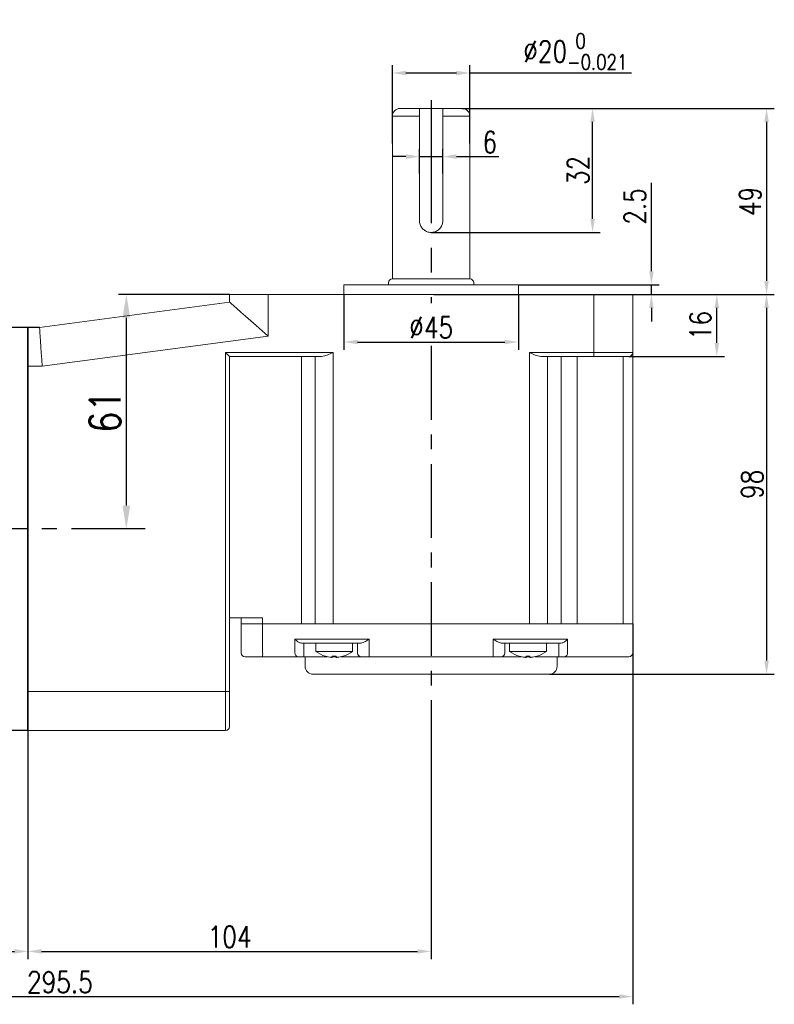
# Model space of a CAD drawing. Header units: inches. Extents: x 331 to 12887, y -474 to 4488.
# Tile 97 of 122: x 8341 to 8536, y 3938 to 4192. Entities that reach past the tile are written whole.
import ezdxf

# ---------------------------------------------------------------- set-up
doc = ezdxf.new("R2010")
doc.units = ezdxf.units.IN
doc.header["$LTSCALE"] = 10
doc.header["$MEASUREMENT"] = 0
doc.linetypes.add('CENTER', pattern=[10.16, 6.35, -1.27, 1.27, -1.27])
for name, color, linetype in [('1轮廓实线层', 7, 'Continuous'), ('3中心线层', 1, 'CENTER'), ('7标注层', 4, 'Continuous')]:
    doc.layers.add(name, color=color, linetype=linetype)
doc.styles.add('PC_TEXTSTYLE', font='isocp.shx', dxfattribs={"width": 0.8, "bigfont": 'HZFS.SHX'})
doc.styles.add('TH_GBDIM', font='romans.shx', dxfattribs={"width": 0.8, "bigfont": 'gbcbig.shx'})
doc.dimstyles.new('TH_GBDIM', dxfattribs={"dimtxt": 3.5, "dimasz": 2.5, "dimexe": 2, "dimexo": 0, "dimgap": 1, "dimtad": 1, "dimdec": 4, "dimdsep": 46, "dimtxsty": 'TH_GBDIM', "dimcen": 0.09, "dimclrd": 4, "dimclre": 4, "dimclrt": 3, "dimadec": 0, "dimazin": 0, "dimtfac": 1, "dimtdec": 4, "dimtmove": 0, "dimatfit": 3, "dimfxl": 1, "dimtzin": 0, "dimarcsym": 0})
doc.dimstyles.new('线性标注', dxfattribs={"dimtxt": 2.5, "dimasz": 3, "dimexe": 2, "dimexo": 0, "dimgap": 1, "dimtad": 1, "dimtih": 1, "dimtoh": 1, "dimdsep": 46, "dimtxsty": 'PC_TEXTSTYLE', "dimcen": 0.09, "dimclrt": 3, "dimadec": 0, "dimazin": 0, "dimtfac": 0.7, "dimtix": 1, "dimtmove": 0, "dimatfit": 0, "dimfxl": 1, "dimtzin": 0, "dimarcsym": 0})

# ---------------------------------------------------------------- blocks, each defined once
blk = doc.blocks.new('*D584')
at = {"layer": '7标注层', "color": 0, "lineweight": -2, "transparency": 16777216}
for p, q in [((8343.08, 4112.84), (8343.08, 3949.81)), ((8203.58, 4106.34), (8203.58, 3949.81)), ((8207.08, 3951.81), (8339.58, 3951.81))]:
    blk.add_line(p, q, dxfattribs=at)
at = {"layer": '7标注层', "color": 0, "transparency": 16777216}
for points in [[(8207.08, 3952.39), (8207.08, 3951.23), (8203.58, 3951.81)], [(8339.58, 3952.39), (8339.58, 3951.23), (8343.08, 3951.81)]]:
    blk.add_solid(points, dxfattribs=at)
at = {"layer": 'Defpoints', "color": 0, "transparency": 16777216}
for p in [(8343.08, 4112.84), (8203.58, 4106.34), (8343.08, 3951.81)]:
    blk.add_point(p, dxfattribs=at)
at = {"layer": '7标注层', "color": 3, "transparency": 16777216, "insert": (8273.33, 3955.56), "char_height": 5.5, "attachment_point": 5, "style": 'TH_GBDIM'}
blk.add_mtext('139.5', dxfattribs=at)
blk = doc.blocks.new('*D591')
at = {"layer": '7标注层', "color": 0, "lineweight": -2, "transparency": 16777216}
for p, q in [((8447.08, 4016.03), (8447.08, 3949.81)), ((8343.08, 4008.84), (8343.08, 3949.81)), ((8346.58, 3951.81), (8443.58, 3951.81))]:
    blk.add_line(p, q, dxfattribs=at)
at = {"layer": '7标注层', "color": 0, "transparency": 16777216}
for points in [[(8346.58, 3952.39), (8346.58, 3951.23), (8343.08, 3951.81)], [(8443.58, 3952.39), (8443.58, 3951.23), (8447.08, 3951.81)]]:
    blk.add_solid(points, dxfattribs=at)
at = {"layer": 'Defpoints', "color": 0, "transparency": 16777216}
for p in [(8447.08, 4016.03), (8343.08, 4008.84), (8447.08, 3951.81)]:
    blk.add_point(p, dxfattribs=at)
at = {"layer": '7标注层', "color": 3, "transparency": 16777216, "insert": (8395.08, 3955.56), "char_height": 5.5, "attachment_point": 5, "style": 'TH_GBDIM'}
blk.add_mtext('104', dxfattribs=at)
blk = doc.blocks.new('*D735')
at = {"layer": '7标注层', "color": 4, "lineweight": -2, "transparency": 16777216}
for p, q in [((8395.08, 4121.34), (8366.46, 4121.34)), ((8368.46, 4066.84), (8368.46, 4115.34)), ((8368.46, 4060.84), (8366.46, 4060.84))]:
    blk.add_line(p, q, dxfattribs=at)
at = {"layer": '7标注层', "color": 4, "transparency": 16777216}
for points in [[(8367.46, 4115.34), (8369.46, 4115.34), (8368.46, 4121.34)], [(8367.46, 4066.84), (8369.46, 4066.84), (8368.46, 4060.84)]]:
    blk.add_solid(points, dxfattribs=at)
at = {"layer": 'Defpoints', "color": 0, "transparency": 16777216}
for p in [(8368.46, 4121.34), (8395.08, 4121.34), (8368.46, 4060.84)]:
    blk.add_point(p, dxfattribs=at)
at = {"layer": '7标注层', "color": 3, "transparency": 16777216, "insert": (8362.96, 4091.09), "char_height": 8, "attachment_point": 5, "rotation": 90, "style": 'TH_GBDIM'}
blk.add_mtext('61', dxfattribs=at)
blk = doc.blocks.new('*D736')
at = {"layer": '7标注层', "color": 4, "lineweight": -2, "transparency": 16777216}
for p, q in [((8499.08, 4121.34), (8522.76, 4121.34)), ((8520.76, 4108.84), (8520.76, 4117.84)), ((8498.08, 4105.34), (8522.76, 4105.34))]:
    blk.add_line(p, q, dxfattribs=at)
at = {"layer": '7标注层', "color": 4, "transparency": 16777216}
for points in [[(8520.17, 4117.84), (8521.34, 4117.84), (8520.76, 4121.34)], [(8520.17, 4108.84), (8521.34, 4108.84), (8520.76, 4105.34)]]:
    blk.add_solid(points, dxfattribs=at)
at = {"layer": 'Defpoints', "color": 0, "transparency": 16777216}
for p in [(8499.08, 4121.34), (8520.76, 4121.34), (8498.08, 4105.34)]:
    blk.add_point(p, dxfattribs=at)
at = {"layer": '7标注层', "color": 3, "transparency": 16777216, "insert": (8516.51, 4113.34), "char_height": 5.5, "attachment_point": 5, "rotation": 90, "style": 'TH_GBDIM'}
blk.add_mtext('16', dxfattribs=at)
blk = doc.blocks.new('*D737')
at = {"layer": '7标注层', "color": 4, "lineweight": -2, "transparency": 16777216}
for p, q in [((8499.08, 4121.34), (8535.59, 4121.34)), ((8533.59, 4117.84), (8533.59, 4026.84)), ((8477.58, 4023.34), (8535.59, 4023.34))]:
    blk.add_line(p, q, dxfattribs=at)
at = {"layer": '7标注层', "color": 4, "transparency": 16777216}
for points in [[(8533, 4117.84), (8534.17, 4117.84), (8533.59, 4121.34)], [(8533, 4026.84), (8534.17, 4026.84), (8533.59, 4023.34)]]:
    blk.add_solid(points, dxfattribs=at)
at = {"layer": 'Defpoints', "color": 0, "transparency": 16777216}
for p in [(8499.08, 4121.34), (8477.58, 4023.34), (8533.59, 4023.34)]:
    blk.add_point(p, dxfattribs=at)
at = {"layer": '7标注层', "color": 3, "transparency": 16777216, "insert": (8529.84, 4072.34), "char_height": 5.5, "attachment_point": 5, "rotation": 90, "style": 'TH_GBDIM'}
blk.add_mtext('98', dxfattribs=at)
blk = doc.blocks.new('*D593')
at = {"layer": '7标注层', "color": 4, "lineweight": -2, "transparency": 16777216}
for p, q in [((8455.08, 4169.34), (8535.59, 4169.34)), ((8533.59, 4165.84), (8533.59, 4124.84)), ((8486.01, 4121.34), (8535.59, 4121.34))]:
    blk.add_line(p, q, dxfattribs=at)
at = {"layer": '7标注层', "color": 4, "transparency": 16777216}
for points in [[(8533, 4165.84), (8534.17, 4165.84), (8533.59, 4169.34)], [(8533, 4124.84), (8534.17, 4124.84), (8533.59, 4121.34)]]:
    blk.add_solid(points, dxfattribs=at)
at = {"layer": 'Defpoints', "color": 0, "transparency": 16777216}
for p in [(8455.08, 4169.34), (8486.01, 4121.34), (8533.59, 4121.34)]:
    blk.add_point(p, dxfattribs=at)
at = {"layer": '7标注层', "color": 3, "transparency": 16777216, "insert": (8529.34, 4145.34), "char_height": 5.5, "attachment_point": 5, "rotation": 90, "style": 'TH_GBDIM'}
blk.add_mtext('49', dxfattribs=at)
blk = doc.blocks.new('*D594')
at = {"layer": '7标注层', "color": 4, "lineweight": -2, "transparency": 16777216}
for p, q in [((8455.08, 4169.34), (8490.71, 4169.34)), ((8488.71, 4140.84), (8488.71, 4165.84)), ((8447.08, 4137.34), (8490.71, 4137.34))]:
    blk.add_line(p, q, dxfattribs=at)
at = {"layer": '7标注层', "color": 4, "transparency": 16777216}
for points in [[(8488.13, 4165.84), (8489.3, 4165.84), (8488.71, 4169.34)], [(8488.13, 4140.84), (8489.3, 4140.84), (8488.71, 4137.34)]]:
    blk.add_solid(points, dxfattribs=at)
at = {"layer": 'Defpoints', "color": 0, "transparency": 16777216}
for p in [(8455.08, 4169.34), (8488.71, 4169.34), (8447.08, 4137.34)]:
    blk.add_point(p, dxfattribs=at)
at = {"layer": '7标注层', "color": 3, "transparency": 16777216, "insert": (8484.96, 4153.34), "char_height": 5.5, "attachment_point": 5, "rotation": 90, "style": 'TH_GBDIM'}
blk.add_mtext('32', dxfattribs=at)
blk = doc.blocks.new('*D595')
at = {"layer": '7标注层', "color": 4, "lineweight": -2, "transparency": 16777216}
for p, q in [((8437.08, 4160.28), (8437.08, 4180.48)), ((8457.08, 4160.28), (8457.08, 4180.48)), ((8440.58, 4178.48), (8453.58, 4178.48)), ((8457.08, 4178.48), (8498.78, 4178.48))]:
    blk.add_line(p, q, dxfattribs=at)
at = {"layer": '7标注层', "color": 4, "transparency": 16777216}
for points in [[(8440.58, 4179.06), (8440.58, 4177.9), (8437.08, 4178.48)], [(8453.58, 4179.06), (8453.58, 4177.9), (8457.08, 4178.48)]]:
    blk.add_solid(points, dxfattribs=at)
at = {"layer": 'Defpoints', "color": 0, "transparency": 16777216}
for p in [(8457.08, 4178.48), (8437.08, 4160.22), (8457.08, 4160.22)]:
    blk.add_point(p, dxfattribs=at)
at = {"layer": '7标注层', "color": 3, "transparency": 16777216, "insert": (8484.26, 4184.03), "char_height": 5.5, "attachment_point": 5, "style": 'TH_GBDIM'}
blk.add_mtext('\\A1;{%%c20{\\H0.71x;\\S 0^ -0.021;}}', dxfattribs=at)
blk = doc.blocks.new('*D596')
at = {"layer": '7标注层', "color": 4, "lineweight": -2, "transparency": 16777216}
for p, q in [((8440.58, 4156.9), (8437.08, 4156.9)), ((8444.08, 4152.54), (8444.08, 4158.9)), ((8444.08, 4156.9), (8450.08, 4156.9)), ((8450.08, 4152.54), (8450.08, 4158.9)), ((8453.58, 4156.9), (8464.55, 4156.9))]:
    blk.add_line(p, q, dxfattribs=at)
at = {"layer": '7标注层', "color": 4, "transparency": 16777216}
for points in [[(8440.58, 4157.49), (8440.58, 4156.32), (8444.08, 4156.9)], [(8453.58, 4157.49), (8453.58, 4156.32), (8450.08, 4156.9)]]:
    blk.add_solid(points, dxfattribs=at)
at = {"layer": 'Defpoints', "color": 0, "transparency": 16777216}
for p in [(8450.08, 4156.9), (8444.08, 4152.54), (8450.08, 4152.54)]:
    blk.add_point(p, dxfattribs=at)
at = {"layer": '7标注层', "color": 3, "transparency": 16777216, "insert": (8462.19, 4160.65), "char_height": 5.5, "attachment_point": 5, "style": 'TH_GBDIM'}
blk.add_mtext('6', dxfattribs=at)
blk = doc.blocks.new('*D623')
at = {"layer": '7标注层', "color": 4, "lineweight": -2, "transparency": 16777216}
for p, q in [((8503.89, 4127.34), (8503.89, 4150.16)), ((8469.58, 4123.84), (8505.89, 4123.84)), ((8503.89, 4121.34), (8503.89, 4123.84)), ((8447.76, 4121.34), (8505.89, 4121.34)), ((8503.89, 4117.84), (8503.89, 4114.34))]:
    blk.add_line(p, q, dxfattribs=at)
at = {"layer": '7标注层', "color": 4, "transparency": 16777216}
for points in [[(8503.31, 4127.34), (8504.47, 4127.34), (8503.89, 4123.84)], [(8503.31, 4117.84), (8504.47, 4117.84), (8503.89, 4121.34)]]:
    blk.add_solid(points, dxfattribs=at)
at = {"layer": 'Defpoints', "color": 0, "transparency": 16777216}
for p in [(8469.58, 4123.84), (8503.89, 4123.84), (8447.76, 4121.34)]:
    blk.add_point(p, dxfattribs=at)
at = {"layer": '7标注层', "color": 3, "transparency": 16777216, "insert": (8499.64, 4144.05), "char_height": 5.5, "attachment_point": 5, "rotation": 90, "style": 'TH_GBDIM'}
blk.add_mtext('2.5', dxfattribs=at)
blk = doc.blocks.new('*D625')
at = {"layer": '7标注层', "color": 0, "lineweight": -2, "transparency": 16777216}
for p, q in [((8424.58, 4121.34), (8424.58, 4107.06)), ((8469.58, 4121.34), (8469.58, 4107.06)), ((8428.08, 4109.06), (8466.08, 4109.06))]:
    blk.add_line(p, q, dxfattribs=at)
at = {"layer": '7标注层', "color": 0, "transparency": 16777216}
for points in [[(8428.08, 4109.64), (8428.08, 4108.48), (8424.58, 4109.06)], [(8466.08, 4109.64), (8466.08, 4108.48), (8469.58, 4109.06)]]:
    blk.add_solid(points, dxfattribs=at)
at = {"layer": 'Defpoints', "color": 0, "transparency": 16777216}
for p in [(8424.58, 4121.34), (8469.58, 4121.34), (8469.58, 4109.06)]:
    blk.add_point(p, dxfattribs=at)
at = {"layer": '7标注层', "color": 3, "transparency": 16777216, "insert": (8447.08, 4112.81), "char_height": 5.5, "attachment_point": 5, "style": 'TH_GBDIM'}
blk.add_mtext('%%C45', dxfattribs=at)
blk = doc.blocks.new('*D655')
at = {"layer": '7标注层', "color": 0, "lineweight": -2, "transparency": 16777216}
for p, q in [((8499.08, 4036.34), (8499.08, 3938.15)), ((8203.58, 4020.59), (8203.58, 3938.15)), ((8207.08, 3940.15), (8495.58, 3940.15))]:
    blk.add_line(p, q, dxfattribs=at)
at = {"layer": '7标注层', "color": 0, "transparency": 16777216}
for points in [[(8207.08, 3940.74), (8207.08, 3939.57), (8203.58, 3940.15)], [(8495.58, 3940.74), (8495.58, 3939.57), (8499.08, 3940.15)]]:
    blk.add_solid(points, dxfattribs=at)
at = {"layer": 'Defpoints', "color": 0, "transparency": 16777216}
for p in [(8499.08, 4036.34), (8203.58, 4020.59), (8499.08, 3940.15)]:
    blk.add_point(p, dxfattribs=at)
at = {"layer": '7标注层', "color": 3, "transparency": 16777216, "insert": (8351.33, 3943.9), "char_height": 5.5, "attachment_point": 5, "style": 'TH_GBDIM'}
blk.add_mtext('295.5', dxfattribs=at)

msp = doc.modelspace()

# ---------------------------------------------------------------- linework, layer by layer
at = {"linetype": 'Continuous', "lineweight": 15}
for p, q in [((8437.07528, 4125.34437), (8437.0782, 4167.34437)), ((8437.07528, 4125.34437), (8437.07925, 4167.34437)), ((8444.0782, 4167.34437), (8437.0782, 4167.34437)), ((8439.0782, 4169.34437), (8455.0782, 4169.34437)), ((8444.0782, 4140.34437), (8444.0782, 4167.34437)), ((8450.0782, 4167.34437), (8450.0782, 4140.34437)), ((8457.0782, 4167.34437), (8450.0782, 4167.34437)), ((8457.0782, 4167.34437), (8457.07528, 4125.34437)), ((8457.0782, 4167.34437), (8457.07528, 4125.34437)), ((8424.57528, 4123.84437), (8469.57528, 4123.84437)), ((8457.07528, 4125.34437), (8437.07528, 4125.34437)), ((8395.07528, 4119.34437), (8395.07528, 4121.34437)), ((8395.07528, 4121.34437), (8405.07528, 4121.34437)), ((8405.07528, 4121.34437), (8405.07528, 4110.5833)), ((8405.07528, 4121.34437), (8489.07528, 4121.34437)), ((8489.07528, 4121.34437), (8499.07527, 4121.34437)), ((8489.07528, 4106.34437), (8489.07528, 4121.34437)), ((8499.07527, 4121.34437), (8499.07527, 4106.34437)), ((8346.07528, 4112.84437), (8395.07528, 4119.34437)), ((8405.07528, 4110.5833), (8346.73565, 4102.84437)), ((8394.07528, 4106.34437), (8421.82242, 4106.34437)), ((8394.07528, 4018.84437), (8394.07528, 4106.34437)), ((8421.82242, 4106.34437), (8421.82242, 4036.34437)), ((8472.40645, 4106.34437), (8489.07528, 4106.34437)), ((8472.40645, 4036.34437), (8472.40645, 4106.34437)), ((8489.07528, 4106.34437), (8499.07527, 4106.34437)), ((8489.07528, 4106.34437), (8489.07528, 4105.34437)), ((8499.07527, 4106.34437), (8499.07527, 4036.34437)), ((8418.82242, 4105.34437), (8395.07528, 4105.34437)), ((8395.07528, 4105.34437), (8395.07528, 4018.84437)), ((8413.64511, 4105.34437), (8413.64511, 4036.34437)), ((8417.12395, 4036.34437), (8417.12395, 4105.34437)), ((8489.07528, 4105.34437), (8475.40646, 4105.34437)), ((8477.10492, 4105.34437), (8477.10492, 4036.34437)), ((8480.5746, 4105.34437), (8480.5746, 4036.34437)), ((8484.75169, 4105.34437), (8484.75169, 4036.34437)), ((8498.07528, 4105.34437), (8489.07528, 4105.34437)), ((8496.57528, 4036.34437), (8496.57528, 4105.34437)), ((8346.73565, 4102.84437), (8343.07528, 4102.84437)), ((8395.07528, 4037.84437), (8403.61516, 4037.84437)), ((8398.07528, 4036.34437), (8398.07528, 4037.84437)), ((8403.61516, 4037.84437), (8403.61516, 4036.34437)), ((8398.07528, 4028.84437), (8398.07528, 4036.34437)), ((8398.07528, 4036.34437), (8403.61516, 4036.34437)), ((8403.61516, 4036.34437), (8398.07528, 4036.34437)), ((8403.61516, 4036.34437), (8403.61516, 4028.84437)), ((8403.61516, 4036.34437), (8413.64511, 4036.34437)), ((8403.61516, 4036.34437), (8413.64511, 4036.34437)), ((8417.12395, 4036.34437), (8413.64511, 4036.34437)), ((8413.64511, 4036.34437), (8417.12395, 4036.34437)), ((8417.12395, 4036.34437), (8421.82242, 4036.34437)), ((8421.82242, 4036.34437), (8417.12395, 4036.34437)), ((8472.40645, 4036.34437), (8421.82242, 4036.34437)), ((8421.82242, 4036.34437), (8472.40645, 4036.34437)), ((8472.40645, 4036.34437), (8477.10492, 4036.34437)), ((8477.10492, 4036.34437), (8472.40645, 4036.34437)), ((8477.10492, 4036.34437), (8480.5746, 4036.34437)), ((8477.10492, 4036.34437), (8480.5746, 4036.34437)), ((8480.5746, 4036.34437), (8484.75169, 4036.34437)), ((8480.5746, 4036.34437), (8484.75169, 4036.34437)), ((8484.75169, 4036.34437), (8496.57528, 4036.34437)), ((8484.75169, 4036.34437), (8496.57528, 4036.34437)), ((8496.57528, 4036.34437), (8499.07527, 4036.34437)), ((8499.07527, 4036.34437), (8496.57528, 4036.34437)), ((8499.07527, 4036.34437), (8499.07527, 4028.84437)), ((8411.95508, 4032.34437), (8413.64511, 4032.34437)), ((8411.95508, 4028.84437), (8411.95508, 4032.34437)), ((8413.64511, 4032.34437), (8417.12395, 4032.34437)), ((8417.12395, 4032.34437), (8421.82242, 4032.34437)), ((8421.82242, 4032.34437), (8431.07528, 4032.34437)), ((8431.07528, 4032.34437), (8431.07528, 4028.84437)), ((8463.07528, 4032.34437), (8472.40645, 4032.34437)), ((8463.07528, 4028.84437), (8463.07528, 4032.34437)), ((8472.40645, 4032.34437), (8477.10492, 4032.34437)), ((8477.10492, 4032.34437), (8480.5746, 4032.34437)), ((8480.5746, 4032.34437), (8482.2824, 4032.34437)), ((8482.2824, 4032.34437), (8482.2824, 4028.84437)), ((8414.5848, 4031.34437), (8413.88533, 4031.34437)), ((8414.24457, 4031.34437), (8414.24457, 4028.84437)), ((8418.06365, 4031.34437), (8414.5848, 4031.34437)), ((8421.82242, 4031.34437), (8418.06365, 4031.34437)), ((8428.83921, 4031.34437), (8421.82242, 4031.34437)), ((8428.07528, 4028.84437), (8428.07528, 4031.34437)), ((8472.40645, 4031.34437), (8465.31134, 4031.34437)), ((8466.07528, 4031.34437), (8466.07528, 4028.84437)), ((8476.16523, 4031.34437), (8472.40645, 4031.34437)), ((8479.63491, 4031.34437), (8476.16523, 4031.34437)), ((8480.34869, 4031.34437), (8479.63491, 4031.34437)), ((8480.00262, 4028.84437), (8480.00262, 4031.34437)), ((8403.50718, 4027.84437), (8399.07528, 4027.84437)), ((8412.71824, 4027.84437), (8403.50718, 4027.84437)), ((8414.24457, 4027.84437), (8412.71824, 4027.84437)), ((8414.24457, 4027.84437), (8414.24457, 4028.84437)), ((8420.36651, 4027.84437), (8414.24457, 4027.84437)), ((8417.32528, 4029.20717), (8422.07528, 4029.20717)), ((8421.58528, 4027.69857), (8421.58528, 4027.98408)), ((8422.07528, 4027.84437), (8421.58528, 4027.84437)), ((8422.07528, 4029.20717), (8426.82528, 4029.20717)), ((8422.07528, 4027.84437), (8422.07528, 4027.9707)), ((8422.56528, 4027.84437), (8422.07528, 4027.84437)), ((8422.56528, 4027.98408), (8422.56528, 4027.69857)), ((8429.07528, 4027.84437), (8423.78405, 4027.84437)), ((8431.07528, 4027.84437), (8429.07528, 4027.84437)), ((8431.07528, 4027.84437), (8431.07528, 4028.84437)), ((8463.07528, 4027.84437), (8431.07528, 4027.84437)), ((8463.07528, 4027.84437), (8463.07528, 4028.84437)), ((8465.07528, 4027.84437), (8463.07528, 4027.84437)), ((8470.36651, 4027.84437), (8465.07528, 4027.84437)), ((8467.32528, 4029.20717), (8472.07528, 4029.20717)), ((8471.58528, 4027.69857), (8471.58528, 4027.98408)), ((8472.07528, 4027.84437), (8471.58528, 4027.84437)), ((8472.07528, 4029.20717), (8476.82528, 4029.20717)), ((8472.07528, 4027.9707), (8472.07528, 4027.84437)), ((8472.56528, 4027.84437), (8472.07528, 4027.84437)), ((8472.56528, 4027.98408), (8472.56528, 4027.69857)), ((8480.00262, 4027.84437), (8473.78405, 4027.84437)), ((8480.00262, 4028.84437), (8480.00262, 4027.84437)), ((8481.52247, 4027.84437), (8480.00262, 4027.84437)), ((8484.25169, 4027.84437), (8481.52247, 4027.84437)), ((8496.07528, 4027.84437), (8484.25169, 4027.84437)), ((8498.07528, 4027.84437), (8496.07528, 4027.84437)), ((8477.57528, 4023.34437), (8416.57528, 4023.34437)), ((8343.07528, 4018.84437), (8394.07528, 4018.84437)), ((8394.07528, 4008.84437), (8394.07528, 4018.84437)), ((8394.07528, 4018.84437), (8395.07528, 4018.84437)), ((8395.07528, 4018.84437), (8395.07528, 4009.84437)), ((8394.07528, 4008.84437), (8343.07528, 4008.84437))]:
    msp.add_line(p, q, dxfattribs=at)
at = {"linetype": 'Continuous', "lineweight": 15, "flags": 128}
for points in [[(8405.07528, 4110.5833), (8403.51093, 4111.95383), (8401.98511, 4113.29062), (8400.53537, 4114.56074), (8399.19743, 4115.73293), (8398.00421, 4116.77831), (8396.98511, 4117.67115), (8396.16521, 4118.38947), (8395.56471, 4118.91557), (8395.19839, 4119.2365), (8395.07528, 4119.34437)], [(8346.07528, 4112.84437), (8346.08531, 4112.69245), (8346.1151, 4112.2413), (8346.16375, 4111.50462), (8346.22977, 4110.50481), (8346.31117, 4109.27225), (8346.40546, 4107.84437), (8346.50979, 4106.26457), (8346.62098, 4104.58085), (8346.73565, 4102.84437)], [(8395.07528, 4105.34437), (8395.06008, 4105.35956), (8395.01497, 4105.40468), (8394.9413, 4105.47834), (8394.84132, 4105.57832), (8394.71807, 4105.70158), (8394.57528, 4105.84437), (8394.4173, 4106.00235), (8394.24892, 4106.17072), (8394.07528, 4106.34437)], [(8424.32914, 4027.98408), (8424.33252, 4027.97823), (8424.33494, 4027.97405), (8424.33639, 4027.97154), (8424.33687, 4027.9707)], [(8469.81369, 4027.9707), (8469.81417, 4027.97154), (8469.81562, 4027.97405), (8469.81803, 4027.97823), (8469.82141, 4027.98408)]]:
    msp.add_lwpolyline(points, dxfattribs=at)
at = {"linetype": 'Continuous', "lineweight": 15}
for centre, radius, start, end in [((8439.0782, 4167.34437), 2, 90, 180), ((8455.0782, 4167.34437), 2, 0, 90), ((8437.07528, 4124.34437), 1, 90, 180), ((8457.07528, 4124.34437), 1, 0, 90), ((8498.07528, 4106.34437), 1, 270, 0), ((8399.07528, 4028.84437), 1, 180, 270), ((8401.21891, 4028.59728), 2.40896, 341.7873328, 5.8872967), ((8412.85503, 4028.73997), 0.90599, 173.3830038, 261.3161557), ((8422.07528, 4035.64437), 8, 233.5764264, 253.5786384), ((8422.63987, 4026.34805), 3.25888, 149.8661641, 150.1378907), ((8422.07528, 4035.64437), 7.98498, 253.6046715, 264.3221101), ((8422.07528, 4036.9472), 8.9765, 266.8708423, 273.1291577), ((8422.07528, 4035.64437), 7.98498, 275.6778899, 286.3953285), ((8422.07528, 4035.64437), 8, 286.4213616, 306.4235736), ((8429.07528, 4028.84437), 1, 180, 270), ((8465.07528, 4028.84437), 1, 270, 0), ((8472.07528, 4035.64437), 8, 233.5764264, 253.5786384), ((8472.07528, 4035.64437), 7.98498, 253.6046715, 264.3221101), ((8472.07528, 4036.94722), 8.97652, 266.8708452, 273.1291548), ((8472.07528, 4035.64437), 7.98498, 275.6778899, 286.3953285), ((8477.86825, 4030.01805), 4.08195, 209.8865173, 210.1034474), ((8472.07528, 4035.64437), 8, 286.4213616, 306.4235736), ((8481.38348, 4028.73874), 0.9051, 278.8337087, 6.7019271), ((8498.07528, 4028.84437), 1, 270, 0), ((8416.57528, 4025.34437), 2, 180, 270), ((8477.57528, 4025.34437), 2, 270, 0), ((8394.07528, 4009.84437), 1, 270, 0)]:
    msp.add_arc(centre, radius, start, end, dxfattribs=at)
for points, knots in [([(8444.0782, 4167.34437), (8444.0782, 4167.44066), (8444.0782, 4167.75072), (8444.0782, 4168.15723), (8444.0782, 4168.6264), (8444.0782, 4169.02085), (8444.0782, 4169.29871), (8444.0782, 4169.33007), (8444.0782, 4169.34437)], [0, 0, 0, 0, 0.08938675, 0.287851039, 0.389062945, 0.604634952, 0.819845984, 1, 1, 1, 1]), ([(8450.0782, 4169.34437), (8450.0782, 4169.32139), (8450.0782, 4169.27473), (8450.0782, 4168.93684), (8450.0782, 4168.48412), (8450.0782, 4167.96585), (8450.0782, 4167.54599), (8450.0782, 4167.34437)], [0, 0, 0, 0, 0.229746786, 0.466528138, 0.611240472, 0.813313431, 1, 1, 1, 1]), ([(8450.0782, 4140.34437), (8450.04657, 4140.01559), (8449.98334, 4139.3584), (8449.49228, 4138.47809), (8448.75725, 4137.78835), (8447.81557, 4137.37647), (8446.79908, 4137.30223), (8445.83422, 4137.55643), (8445.00172, 4138.10317), (8444.38294, 4138.90387), (8444.10702, 4139.70539), (8444.08489, 4140.19606), (8444.0782, 4140.34437)], [0, 0, 0, 0, 0.104037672, 0.207958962, 0.314868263, 0.423943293, 0.529873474, 0.632456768, 0.736269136, 0.844079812, 0.952871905, 1, 1, 1, 1]), ([(8421.82242, 4106.34437), (8421.81811, 4106.34244), (8421.54031, 4106.21818), (8420.79784, 4105.89097), (8419.76964, 4105.45522), (8419.08307, 4105.37487), (8418.82242, 4105.34437)], [0, 0, 0, 0, 0.004181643, 0.269941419, 0.722842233, 1, 1, 1, 1]), ([(8475.40646, 4105.34437), (8475.14581, 4105.37487), (8474.45923, 4105.45523), (8473.43103, 4105.89096), (8472.68856, 4106.2182), (8472.41076, 4106.34244), (8472.40645, 4106.34437)], [0, 0, 0, 0, 0.27715807, 0.730058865, 0.995817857, 1, 1, 1, 1]), ([(8413.88533, 4031.34437), (8413.71838, 4031.3612), (8413.29366, 4031.40402), (8412.59708, 4031.76258), (8412.17095, 4032.12354), (8411.9568, 4032.34261), (8411.95508, 4032.34437)], [0, 0, 0, 0, 0.204354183, 0.519902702, 0.996146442, 1, 1, 1, 1]), ([(8431.07528, 4032.34437), (8431.07212, 4032.34254), (8431.01492, 4032.30953), (8430.61346, 4032.07763), (8429.97343, 4031.71729), (8429.27398, 4031.39615), (8428.95817, 4031.35854), (8428.83921, 4031.34437)], [0, 0, 0, 0, 0.00400807, 0.072494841, 0.508977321, 0.815042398, 1, 1, 1, 1]), ([(8465.31134, 4031.34437), (8465.19239, 4031.35854), (8464.87658, 4031.39615), (8464.17712, 4031.71728), (8463.53711, 4032.07764), (8463.13563, 4032.30952), (8463.07844, 4032.34254), (8463.07528, 4032.34437)], [0, 0, 0, 0, 0.184956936, 0.491022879, 0.927506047, 0.995992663, 1, 1, 1, 1]), ([(8482.2824, 4032.34437), (8482.28067, 4032.34261), (8482.06538, 4032.12365), (8481.6382, 4031.7627), (8480.94068, 4031.40407), (8480.51576, 4031.36122), (8480.34869, 4031.34437)], [0, 0, 0, 0, 0.00385126, 0.479928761, 0.795514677, 1, 1, 1, 1]), ([(8421.28528, 4027.69857), (8421.31881, 4027.69556), (8421.38587, 4027.68954), (8421.47555, 4027.68573), (8421.54326, 4027.68649), (8421.57989, 4027.69123), (8421.58371, 4027.69644), (8421.58528, 4027.69857)], [0, 0, 0, 0, 0.2138793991, 0.4278109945, 0.6405928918, 0.8528834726, 1, 1, 1, 1]), ([(8422.56528, 4027.69857), (8422.56855, 4027.69556), (8422.57509, 4027.68954), (8422.62635, 4027.68573), (8422.70176, 4027.68649), (8422.78614, 4027.69123), (8422.84229, 4027.69644), (8422.86528, 4027.69857)], [0, 0, 0, 0, 0.213875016, 0.427806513, 0.640594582, 0.852880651, 1, 1, 1, 1]), ([(8471.28528, 4027.69857), (8471.31881, 4027.69556), (8471.38587, 4027.68954), (8471.47555, 4027.68573), (8471.54326, 4027.68649), (8471.57989, 4027.69123), (8471.58371, 4027.69644), (8471.58528, 4027.69857)], [0, 0, 0, 0, 0.2138756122, 0.4278091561, 0.6405908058, 0.8528828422, 1, 1, 1, 1]), ([(8472.56528, 4027.69857), (8472.56855, 4027.69556), (8472.57509, 4027.68954), (8472.62635, 4027.68573), (8472.70176, 4027.68649), (8472.78614, 4027.69123), (8472.84229, 4027.69644), (8472.86528, 4027.69857)], [0, 0, 0, 0, 0.213873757, 0.427805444, 0.64059644, 0.852876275, 1, 1, 1, 1])]:
    msp.add_open_spline(points, degree=3, knots=knots, dxfattribs=at)
for points in [[(8424.57528, 4123.84437), (8424.57528, 4121.34437)], [(8436.07528, 4124.34437), (8436.07528, 4123.84437)], [(8458.07528, 4123.84437), (8458.07528, 4124.34437)], [(8469.57528, 4121.34437), (8469.57528, 4123.84437)], [(8417.32528, 4031.34437), (8417.32528, 4029.20717)], [(8426.82528, 4029.20717), (8426.82528, 4031.34437)], [(8467.32528, 4031.34437), (8467.32528, 4029.20717)], [(8476.82528, 4029.20717), (8476.82528, 4031.34437)], [(8414.57528, 4027.84437), (8414.57528, 4025.34437)], [(8479.57528, 4025.34437), (8479.57528, 4027.84437)]]:
    msp.add_open_spline(points, degree=1, dxfattribs=at)
at = {"layer": '1轮廓实线层'}
for p, q in [((8343.07528, 4112.84437), (8334.57528, 4112.84437)), ((8343.07528, 4112.84437), (8343.07528, 4060.84437)), ((8343.07528, 4008.84437), (8343.07528, 4112.84437)), ((8343.07528, 4008.84437), (8343.07528, 4112.84437)), ((8346.07528, 4112.84437), (8343.07528, 4112.84437)), ((8343.07528, 4112.84437), (8343.07528, 4060.84437)), ((8343.07528, 4008.84437), (8343.07528, 4060.84437)), ((8343.07528, 4008.84437), (8343.07528, 4060.84437)), ((8343.07528, 4008.84437), (8334.57528, 4008.84437))]:
    msp.add_line(p, q, dxfattribs=at)
at = {"layer": '3中心线层', "ltscale": 0.5}
msp.add_line((8447.0782, 4171.44342), (8447.07726, 4119.04402), dxfattribs=at)
at = {"layer": '3中心线层', "ltscale": 0.3}
for p, q in [((8447.07528, 4108.06007), (8447.07528, 4016.02721)), ((8373.34782, 4060.84436), (8282.00562, 4060.84436))]:
    msp.add_line(p, q, dxfattribs=at)

# ---------------------------------------------------------------- dimensions: what is measured, and where the dimension line sits
at = {"layer": '7标注层'}
dim = msp.add_linear_dim(base=(8457.07924, 4178.4787), p1=(8437.07925, 4160.22013), p2=(8457.07924, 4160.22013), angle=0, text='\\A1;{%%c<>{\\H0.71x;\\S 0^ -0.021;}}', dimstyle='TH_GBDIM', override={"dimscale": 1, "dimtxt": 5.5, "dimasz": 3.5, "dimexo": 0.0625, "dimgap": 1, "dimtad": 1, "dimjust": 0, "dimdec": 4, "dimlfac": 1, "dimse1": 0, "dimse2": 0, "dimsd1": 0, "dimsd2": 0, "dimadec": 4}, dxfattribs=at)
dim.commit()
dim.dimension.update_dxf_attribs({"geometry": '*D595', "text_midpoint": (8484.2562, 4178.4787), "dimtype": 161})
for base, p1, p2, override, picture, middle in [((8488.71196, 4169.34437), (8447.07756, 4137.34449), (8455.08205, 4169.34437), {"dimscale": 1, "dimtxt": 5.5, "dimasz": 3.5, "dimgap": 1, "dimtad": 1, "dimjust": 0, "dimdec": 0, "dimlfac": 1, "dimse1": 0, "dimse2": 0, "dimsd1": 0, "dimsd2": 0, "dimadec": 0}, '*D594', (8488.71196, 4153.34443)), ((8503.88836, 4123.84437), (8447.75808, 4121.34437), (8469.57528, 4123.84437), {"dimscale": 1, "dimtxt": 5.5, "dimasz": 3.5, "dimgap": 1.5, "dimtad": 1, "dimjust": 0, "dimdec": 1, "dimlfac": 1, "dimse1": 0, "dimse2": 0, "dimsd1": 0, "dimsd2": 0, "dimadec": 1}, '*D623', (8503.88836, 4144.04913)), ((8368.458041, 4121.34437), (8368.458041, 4060.844369), (8395.07528, 4121.34437), {"dimscale": 1, "dimtxt": 8, "dimasz": 6, "dimgap": 1.5, "dimtad": 1, "dimjust": 0, "dimdec": 0, "dimlfac": 1, "dimse1": 0, "dimse2": 0, "dimsd1": 0, "dimsd2": 0, "dimadec": 0}, '*D735', (8368.458041, 4091.094369)), ((8533.58575, 4023.34437), (8499.07527, 4121.34437), (8477.57528, 4023.34437), {"dimscale": 1, "dimtxt": 5.5, "dimasz": 3.5, "dimgap": 1, "dimtad": 1, "dimjust": 0, "dimdec": 4, "dimlfac": 1, "dimse1": 0, "dimse2": 0, "dimsd1": 0, "dimsd2": 0, "dimadec": 4}, '*D737', (8533.58575, 4072.34437))]:
    dim = msp.add_linear_dim(base=base, p1=p1, p2=p2, angle=90, dimstyle='TH_GBDIM', override=override, dxfattribs=at)
    dim.commit()
    dim.dimension.update_dxf_attribs({"geometry": picture, "text_midpoint": middle, "dimtype": 160})
dim = msp.add_linear_dim(base=(8533.58575, 4121.34437), p1=(8455.0782, 4169.34437), p2=(8486.00779, 4121.34437), angle=90, text='49', dimstyle='TH_GBDIM', override={"dimscale": 1, "dimtxt": 5.5, "dimasz": 3.5, "dimgap": 1.5, "dimtad": 1, "dimjust": 0, "dimdec": 0, "dimlfac": 1, "dimse1": 0, "dimse2": 0, "dimsd1": 0, "dimsd2": 0, "dimadec": 0}, dxfattribs=at)
dim.commit()
dim.dimension.update_dxf_attribs({"geometry": '*D593', "text_midpoint": (8529.33575, 4145.34437)})
for base, p1, p2, dimstyle, override, picture, middle in [((8450.0782, 4156.90309), (8444.0782, 4152.53767), (8450.0782, 4152.53767), 'TH_GBDIM', {"dimtxt": 5.5, "dimasz": 3.5, "dimadec": 4}, '*D596', (8462.18504, 4156.90309)), ((8499.07527, 3940.15353), (8203.57528, 4020.59437), (8499.07527, 4036.34437), '线性标注', {"dimtxt": 5.5, "dimasz": 3.5, "dimtxsty": 'TH_GBDIM', "dimadec": 2}, '*D655', (8351.32528, 3940.15353)), ((8447.07528, 3951.80907), (8343.07528, 4008.84437), (8447.07528, 4016.02721), '线性标注', {"dimtxt": 5.5, "dimasz": 3.5, "dimtxsty": 'TH_GBDIM', "dimadec": 2}, '*D591', (8395.07528, 3951.80907))]:
    dim = msp.add_linear_dim(base=base, p1=p1, p2=p2, dimstyle=dimstyle, override=override, dxfattribs=at)
    dim.commit()
    dim.dimension.update_dxf_attribs({"geometry": picture, "text_midpoint": middle, "dimtype": 160})
dim = msp.add_linear_dim(base=(8469.57528, 4109.06007), p1=(8424.57528, 4121.34437), p2=(8469.57528, 4121.34437), text='%%C<>', dimstyle='线性标注', override={"dimtxt": 5.5, "dimasz": 3.5, "dimgap": 1, "dimtad": 1, "dimjust": 0, "dimdec": 2, "dimlfac": 1, "dimtxsty": 'TH_GBDIM', "dimse1": 0, "dimse2": 0, "dimsd1": 0, "dimsd2": 0, "dimadec": 2}, dxfattribs=at)
dim.commit()
dim.dimension.update_dxf_attribs({"geometry": '*D625', "text_midpoint": (8447.07528, 4109.06007), "dimtype": 160})
dim = msp.add_linear_dim(base=(8520.75521, 4121.34437), p1=(8498.07528, 4105.34437), p2=(8499.07527, 4121.34437), angle=90, dimstyle='TH_GBDIM', override={"dimscale": 1, "dimtxt": 5.5, "dimasz": 3.5, "dimexo": 0, "dimgap": 1.5, "dimtad": 1, "dimjust": 0, "dimdec": 0, "dimlfac": 1, "dimse1": 0, "dimse2": 0, "dimsd1": 0, "dimsd2": 0, "dimadec": 0}, dxfattribs=at)
dim.commit()
dim.dimension.update_dxf_attribs({"geometry": '*D736', "text_midpoint": (8516.50521, 4113.34437)})
dim = msp.add_linear_dim(base=(8343.07528, 3951.80907), p1=(8203.57528, 4106.34437), p2=(8343.07528, 4112.84437), dimstyle='线性标注', override={"dimtxt": 5.5, "dimasz": 3.5, "dimtxsty": 'TH_GBDIM', "dimadec": 2}, dxfattribs=at)
dim.commit()
dim.dimension.update_dxf_attribs({"geometry": '*D584', "text_midpoint": (8273.32528, 3955.55907)})

doc.saveas('drawing.dxf')
